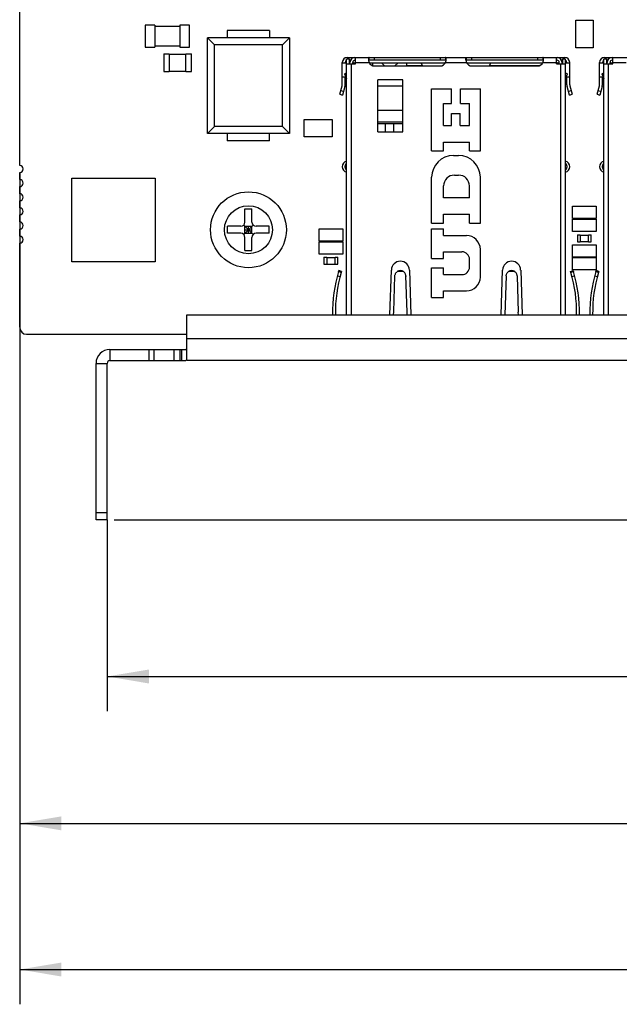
# Model space of a CAD drawing. Header units: millimetres. Extents: x 0 to 559, y 0 to 432.
# Tile 2 of 20: x 143 to 187, y 83 to 154. Entities that reach past the tile are written whole.
import ezdxf
from ezdxf.enums import TextEntityAlignment as Align

# ---------------------------------------------------------------- set-up
doc = ezdxf.new("R2010")
doc.units = ezdxf.units.MM
doc.header["$LTSCALE"] = 30.734
doc.layers.get('0').update_dxf_attribs({"linetype": 'CONTINUOUS'})
doc.layers.add('00_COMPONENTS', color=7, linetype='CONTINUOUS')
doc.layers.add('51__DRAFT_DIMS', color=7, linetype='CONTINUOUS')
doc.styles.get("Standard").update_dxf_attribs({"font": 'simfang.ttf'})
doc.dimstyles.new('DIMSTYLE_1', dxfattribs={"dimtxt": 3, "dimasz": 3, "dimexe": 2.5, "dimexo": 0.5, "dimgap": 0.75, "dimtad": 1, "dimdsep": 46, "dimtxsty": 'STANDARD', "dimblk": '_FILLED', "dimblk1": '_FILLED', "dimblk2": '_FILLED', "dimcen": 0.09, "dimclrt": 3, "dimazin": 2, "dimtp": 0.5, "dimtm": 0.5, "dimtfac": 1, "dimtofl": 0, "dimtmove": 0, "dimatfit": 3, "dimldrblk": '_FILLED', "dimfxl": 1, "dimtolj": 1, "dimarcsym": 0})
doc.dimstyles.new('DIMSTYLE_2', dxfattribs={"dimtxt": 3, "dimasz": 3, "dimexe": 2.5, "dimexo": 0.5, "dimgap": 0.75, "dimtad": 1, "dimdsep": 46, "dimtxsty": 'STANDARD', "dimblk": '_FILLED', "dimblk1": '_FILLED', "dimblk2": '_FILLED', "dimcen": 0.09, "dimclrt": 3, "dimazin": 2, "dimtp": 0.3, "dimtm": 0.3, "dimtfac": 1, "dimtofl": 0, "dimtmove": 0, "dimatfit": 3, "dimldrblk": '_FILLED', "dimfxl": 1, "dimtolj": 1, "dimarcsym": 0})

# ---------------------------------------------------------------- blocks, each defined once
blk = doc.blocks.new('_FILLED')
at = {"color": 0, "linetype": 'BYBLOCK'}
blk.add_solid([(0, 0), (-1, 0.167), (-1, -0.167)], dxfattribs=at)
blk = doc.blocks.new('*D0')
at = {"layer": '51__DRAFT_DIMS', "color": 4}
for p, q in [((143.419, 131.419), (143.419, 83.273)), ((269.725, 129.381), (269.725, 83.273)), ((143.419, 85.773), (206.572, 85.773)), ((269.725, 85.773), (206.572, 85.773))]:
    blk.add_line(p, q, dxfattribs=at)
at = {"layer": '51__DRAFT_DIMS', "color": 4, "xscale": 3, "yscale": 3, "zscale": 3, "rotation": 180}
blk.add_blockref('_FILLED', (143.419, 85.773), dxfattribs=at)
at = {"layer": '51__DRAFT_DIMS', "color": 4, "xscale": 3, "yscale": 3, "zscale": 3}
blk.add_blockref('_FILLED', (269.725, 85.773), dxfattribs=at)
at = {"layer": '51__DRAFT_DIMS', "color": 3}
blk.add_text('126.31', height=3, dxfattribs=at).set_placement((206.572, 86.523), align=Align.CENTER)
blk = doc.blocks.new('*D1')
at = {"layer": '51__DRAFT_DIMS', "color": 4}
for p, q in [((254.569, 180.652), (254.569, 104.328)), ((149.709, 118.094), (149.709, 104.328)), ((149.709, 106.828), (202.139, 106.828)), ((254.569, 106.828), (202.139, 106.828))]:
    blk.add_line(p, q, dxfattribs=at)
at = {"layer": '51__DRAFT_DIMS', "color": 4, "xscale": 3, "yscale": 3, "zscale": 3, "rotation": 180}
blk.add_blockref('_FILLED', (149.709, 106.828), dxfattribs=at)
at = {"layer": '51__DRAFT_DIMS', "color": 4, "xscale": 3, "yscale": 3, "zscale": 3}
blk.add_blockref('_FILLED', (254.569, 106.828), dxfattribs=at)
at = {"layer": '51__DRAFT_DIMS', "color": 3}
blk.add_text('104.86', height=3, dxfattribs=at).set_placement((202.139, 107.578), align=Align.CENTER)
blk = doc.blocks.new('*D2')
at = {"layer": '51__DRAFT_DIMS', "color": 4}
for p, q in [((222.362, 299.069), (305.613, 299.069)), ((303.113, 299.069), (303.113, 208.582)), ((303.113, 118.094), (303.113, 208.582)), ((150.209, 118.094), (305.613, 118.094))]:
    blk.add_line(p, q, dxfattribs=at)
at = {"layer": '51__DRAFT_DIMS', "color": 4, "xscale": 3, "yscale": 3, "zscale": 3}
for p, rotation in [((303.113, 299.069), 90), ((303.113, 118.094), 270)]:
    blk.add_blockref('_FILLED', p, dxfattribs=dict(at, rotation=rotation))
at = {"layer": '51__DRAFT_DIMS', "color": 3}
blk.add_text('180.97', height=3, rotation=90, dxfattribs=at).set_placement((302.363, 208.582), align=Align.CENTER)
blk = doc.blocks.new('*D5')
at = {"layer": '51__DRAFT_DIMS', "color": 4}
for p, q in [((254.569, 176.414), (254.569, 93.775)), ((143.419, 143.048), (143.419, 93.775)), ((143.419, 96.275), (198.994, 96.275)), ((254.569, 96.275), (198.994, 96.275))]:
    blk.add_line(p, q, dxfattribs=at)
at = {"layer": '51__DRAFT_DIMS', "color": 4, "xscale": 3, "yscale": 3, "zscale": 3, "rotation": 180}
blk.add_blockref('_FILLED', (143.419, 96.275), dxfattribs=at)
at = {"layer": '51__DRAFT_DIMS', "color": 4, "xscale": 3, "yscale": 3, "zscale": 3}
blk.add_blockref('_FILLED', (254.569, 96.275), dxfattribs=at)
at = {"layer": '51__DRAFT_DIMS', "color": 3}
blk.add_text('111.15', height=3, dxfattribs=at).set_placement((198.994, 97.025), align=Align.CENTER)

msp = doc.modelspace()

# ---------------------------------------------------------------- linework, layer by layer
at = {"layer": '00_COMPONENTS', "color": 7}
for p, q in [((143.419, 143.548), (143.419, 286.941)), ((152.438, 153.637), (152.438, 152.037)), ((153.138, 153.637), (152.438, 153.637)), ((153.138, 153.637), (153.138, 152.037)), ((154.938, 153.537), (153.138, 153.537)), ((154.938, 153.637), (154.938, 152.037)), ((155.638, 153.637), (154.938, 153.637)), ((155.638, 152.037), (155.638, 153.637)), ((183.419, 153.994), (184.669, 153.994)), ((183.419, 151.994), (183.419, 153.994)), ((184.669, 153.994), (184.669, 151.994)), ((161.395, 153.249), (158.345, 153.249)), ((158.345, 153.249), (158.345, 152.706)), ((161.395, 153.249), (161.395, 152.706)), ((153.138, 152.137), (154.938, 152.137)), ((156.917, 152.706), (157.417, 152.206)), ((162.822, 152.706), (156.917, 152.706)), ((156.917, 145.851), (156.917, 152.706)), ((162.322, 152.206), (157.417, 152.206)), ((157.417, 146.351), (157.417, 152.206)), ((162.822, 152.706), (162.322, 152.206)), ((162.322, 146.351), (162.322, 152.206)), ((162.822, 152.706), (162.822, 145.851)), ((152.438, 152.037), (153.138, 152.037)), ((153.777, 151.557), (153.777, 150.307)), ((153.777, 151.557), (154.177, 151.557)), ((154.177, 151.557), (154.177, 150.307)), ((154.177, 151.537), (155.377, 151.537)), ((154.938, 152.037), (155.638, 152.037)), ((155.377, 150.307), (155.377, 151.557)), ((155.377, 151.557), (155.777, 151.557)), ((155.777, 150.307), (155.777, 151.557)), ((184.669, 151.994), (183.419, 151.994)), ((166.619, 149.346), (166.619, 150.95)), ((166.619, 150.92), (166.919, 150.92)), ((166.819, 150.92), (166.819, 150.95)), ((166.919, 151.21), (167.119, 151.21)), ((166.919, 132.824), (166.919, 151.21)), ((166.919, 150.85), (167.569, 150.85)), ((166.969, 151.3), (182.619, 151.3)), ((167.119, 151.21), (167.119, 150.85)), ((167.203, 151.1), (167.119, 151.1)), ((167.119, 150.92), (167.169, 150.92)), ((167.169, 150.85), (167.169, 150.95)), ((167.369, 150.85), (167.369, 150.95)), ((167.369, 150.92), (167.569, 150.92)), ((167.569, 151.1), (167.519, 151.1)), ((167.569, 150.85), (167.569, 151.3)), ((168.54, 151.1), (168.54, 151.3)), ((174.049, 151.1), (168.54, 151.1)), ((168.552, 150.925), (174.037, 150.925)), ((168.783, 150.725), (168.809, 150.725)), ((168.809, 150.715), (168.809, 150.925)), ((168.944, 150.695), (173.644, 150.695)), ((169.434, 150.925), (169.664, 150.695)), ((170.404, 150.695), (170.634, 150.925)), ((171.259, 150.695), (171.259, 150.925)), ((171.259, 150.725), (172.369, 150.725)), ((172.381, 150.695), (172.294, 150.925)), ((174.049, 151.3), (174.049, 151.1)), ((175.54, 151.1), (175.54, 151.3)), ((181.049, 151.1), (175.54, 151.1)), ((175.552, 150.925), (181.037, 150.925)), ((175.944, 150.695), (180.644, 150.695)), ((177.208, 150.695), (177.294, 150.925)), ((177.219, 150.725), (180.806, 150.725)), ((181.049, 151.3), (181.049, 151.1)), ((182.019, 150.85), (182.019, 151.3)), ((182.069, 151.1), (182.019, 151.1)), ((182.079, 150.925), (182.019, 150.925)), ((182.019, 150.92), (182.219, 150.92)), ((182.019, 150.85), (182.669, 150.85)), ((182.079, 150.92), (182.079, 150.925)), ((182.219, 150.85), (182.219, 150.95)), ((182.469, 151.1), (182.386, 151.1)), ((182.419, 150.85), (182.419, 150.95)), ((182.419, 150.92), (182.469, 150.92)), ((182.469, 151.21), (182.669, 151.21)), ((182.469, 150.85), (182.469, 151.21)), ((182.669, 132.824), (182.669, 151.21)), ((182.669, 150.92), (182.969, 150.92)), ((182.769, 150.92), (182.769, 150.95)), ((182.969, 149.346), (182.969, 150.95)), ((185.119, 149.346), (185.119, 150.95)), ((185.119, 150.92), (185.419, 150.92)), ((185.319, 150.92), (185.319, 150.95)), ((185.419, 151.21), (185.619, 151.21)), ((185.419, 132.824), (185.419, 151.21)), ((185.419, 150.85), (186.069, 150.85)), ((185.469, 151.3), (201.119, 151.3)), ((185.619, 151.21), (185.619, 150.85)), ((185.703, 151.1), (185.619, 151.1)), ((185.619, 150.92), (185.669, 150.92)), ((185.669, 150.85), (185.669, 150.95)), ((185.869, 150.85), (185.869, 150.95)), ((185.869, 150.92), (186.069, 150.92)), ((186.069, 151.1), (186.019, 151.1)), ((186.069, 150.85), (186.069, 151.3)), ((153.777, 150.307), (154.177, 150.307)), ((154.177, 150.327), (155.377, 150.327)), ((155.377, 150.307), (155.777, 150.307)), ((166.919, 150.18), (166.784, 150.125)), ((166.784, 150.125), (166.919, 150.147)), ((166.784, 150.125), (166.919, 149.786)), ((182.805, 150.125), (182.669, 150.18)), ((182.805, 150.125), (182.669, 150.147)), ((182.669, 149.786), (182.805, 150.125)), ((185.419, 150.18), (185.283, 150.125)), ((185.283, 150.125), (185.419, 150.147)), ((185.283, 150.125), (185.419, 149.786)), ((166.619, 149.92), (166.866, 149.92)), ((166.819, 149.346), (166.819, 149.92)), ((169.169, 145.97), (169.169, 149.703)), ((170.969, 145.97), (170.969, 149.703)), ((182.723, 149.92), (182.969, 149.92)), ((182.769, 149.346), (182.769, 149.92)), ((185.119, 149.92), (185.366, 149.92)), ((185.319, 149.346), (185.319, 149.92)), ((166.434, 148.663), (166.608, 149.263)), ((166.434, 148.663), (166.626, 148.608)), ((166.8, 149.207), (166.626, 148.608)), ((173.044, 149.05), (174.464, 149.05)), ((173.044, 144.59), (173.044, 149.05)), ((174.464, 148.005), (174.464, 149.05)), ((175.124, 149.05), (176.544, 149.05)), ((175.124, 148.005), (175.124, 149.05)), ((176.544, 144.59), (176.544, 149.05)), ((182.962, 148.608), (182.789, 149.207)), ((182.962, 148.608), (183.154, 148.663)), ((182.981, 149.263), (183.154, 148.663)), ((184.934, 148.663), (185.107, 149.263)), ((184.934, 148.663), (185.126, 148.608)), ((185.299, 149.207), (185.126, 148.608)), ((173.904, 148.005), (174.464, 148.005)), ((173.904, 146.41), (173.904, 148.005)), ((175.124, 148.005), (175.764, 148.005)), ((175.764, 146.41), (175.764, 148.005)), ((174.464, 147.29), (175.084, 147.29)), ((174.464, 146.41), (174.464, 147.29)), ((175.084, 146.41), (175.084, 147.29)), ((163.886, 146.858), (165.886, 146.858)), ((163.886, 145.608), (163.886, 146.858)), ((165.886, 146.858), (165.886, 145.608)), ((169.169, 146.67), (170.969, 146.67)), ((170.969, 146.536), (169.169, 146.536)), ((169.734, 145.97), (169.734, 146.536)), ((170.334, 145.97), (170.334, 146.536)), ((156.917, 145.851), (157.417, 146.351)), ((162.822, 145.851), (156.917, 145.851)), ((162.322, 146.351), (157.417, 146.351)), ((158.345, 145.851), (158.345, 145.309)), ((161.395, 145.309), (161.395, 145.851)), ((162.322, 146.351), (162.822, 145.851)), ((169.169, 145.97), (170.969, 145.97)), ((173.904, 146.41), (174.464, 146.41)), ((175.084, 146.41), (175.764, 146.41)), ((161.395, 145.309), (158.345, 145.309)), ((165.886, 145.608), (163.886, 145.608)), ((173.904, 145.23), (175.764, 145.23)), ((173.904, 144.59), (173.904, 145.23)), ((175.764, 144.59), (175.764, 145.23)), ((173.044, 144.59), (173.904, 144.59)), ((175.764, 144.59), (176.544, 144.59)), ((174.614, 144.27), (174.974, 144.27)), ((143.419, 142.532), (143.419, 143.04)), ((166.819, 143.41), (166.819, 143.51)), ((182.769, 143.51), (182.769, 143.41)), ((185.319, 143.41), (185.319, 143.51)), ((147.165, 136.629), (147.165, 142.629)), ((147.165, 142.629), (153.165, 142.629)), ((153.165, 142.629), (153.165, 136.629)), ((173.044, 139.41), (173.044, 142.7)), ((174.684, 142.85), (174.984, 142.85)), ((176.544, 139.41), (176.544, 142.7)), ((143.419, 141.516), (143.419, 142.024)), ((173.904, 141.23), (173.904, 142.07)), ((175.764, 141.23), (175.764, 142.07)), ((143.419, 140.5), (143.419, 141.008)), ((175.764, 141.23), (173.904, 141.23)), ((159.62, 140.424), (160.12, 140.424)), ((159.62, 139.474), (159.62, 140.424)), ((160.12, 139.474), (160.12, 140.424)), ((183.169, 140.627), (184.871, 140.627)), ((183.169, 139.738), (183.169, 140.627)), ((184.871, 140.627), (184.871, 139.738)), ((143.419, 139.484), (143.419, 139.992)), ((173.044, 139.41), (173.904, 139.41)), ((173.904, 140.05), (175.764, 140.05)), ((173.904, 139.41), (173.904, 140.05)), ((175.764, 139.41), (175.764, 140.05)), ((175.764, 139.41), (176.544, 139.41)), ((184.871, 139.738), (183.169, 139.738)), ((183.169, 139.695), (184.871, 139.695)), ((183.169, 138.806), (183.169, 139.695)), ((184.871, 139.695), (184.871, 138.806)), ((143.419, 138.468), (143.419, 138.976)), ((159.32, 139.174), (158.37, 139.174)), ((158.37, 138.674), (158.37, 139.174)), ((159.32, 138.674), (158.37, 138.674)), ((159.532, 139.262), (160.207, 138.587)), ((159.532, 138.587), (160.207, 139.262)), ((159.62, 139.174), (160.12, 139.174)), ((159.62, 138.674), (159.62, 139.174)), ((159.62, 138.924), (160.12, 138.924)), ((159.62, 138.674), (160.12, 138.674)), ((159.87, 138.674), (159.87, 139.174)), ((160.12, 138.674), (160.12, 139.174)), ((161.37, 139.174), (160.42, 139.174)), ((161.37, 138.674), (160.42, 138.674)), ((161.37, 138.674), (161.37, 139.174)), ((164.949, 138.996), (166.651, 138.996)), ((164.949, 138.107), (164.949, 138.996)), ((166.651, 138.996), (166.651, 138.107)), ((173.044, 138.99), (173.904, 138.99)), ((173.044, 136.86), (173.044, 138.99)), ((173.904, 138.51), (173.904, 138.99)), ((184.871, 138.806), (183.169, 138.806)), ((143.419, 131.919), (143.419, 137.96)), ((159.62, 137.424), (159.62, 138.374)), ((160.12, 137.424), (160.12, 138.374)), ((166.651, 138.107), (164.949, 138.107)), ((164.949, 138.064), (166.651, 138.064)), ((164.949, 137.175), (164.949, 138.064)), ((166.651, 138.064), (166.651, 137.175)), ((173.904, 138.51), (175.544, 138.51)), ((183.519, 138.568), (183.719, 138.568)), ((183.519, 138.568), (183.519, 138.068)), ((183.519, 138.068), (183.719, 138.068)), ((183.719, 138.568), (183.719, 138.068)), ((183.719, 138.548), (184.319, 138.548)), ((183.719, 138.088), (184.319, 138.088)), ((184.319, 138.568), (184.519, 138.568)), ((184.319, 138.068), (184.319, 138.568)), ((184.319, 138.068), (184.519, 138.068)), ((184.519, 138.068), (184.519, 138.568)), ((159.62, 137.424), (160.12, 137.424)), ((173.904, 137.34), (175.214, 137.34)), ((173.904, 136.86), (173.904, 137.34)), ((176.544, 135.53), (176.544, 137.51)), ((183.169, 137.851), (184.871, 137.851)), ((183.169, 136.962), (183.169, 137.851)), ((184.871, 137.851), (184.871, 136.962)), ((153.165, 136.629), (147.165, 136.629)), ((166.651, 137.175), (164.949, 137.175)), ((165.298, 136.945), (165.498, 136.945)), ((165.298, 136.945), (165.298, 136.445)), ((165.498, 136.945), (165.498, 136.445)), ((165.498, 136.925), (166.098, 136.925)), ((166.098, 136.945), (166.298, 136.945)), ((166.098, 136.445), (166.098, 136.945)), ((166.298, 136.445), (166.298, 136.945)), ((173.044, 136.86), (173.904, 136.86)), ((175.764, 136.25), (175.764, 136.79)), ((184.871, 136.962), (183.169, 136.962)), ((183.169, 136.942), (184.871, 136.942)), ((183.169, 136.053), (183.169, 136.942)), ((184.871, 136.942), (184.871, 136.053)), ((165.298, 136.445), (165.498, 136.445)), ((165.498, 136.465), (166.098, 136.465)), ((166.098, 136.445), (166.298, 136.445)), ((166.354, 135.92), (166.375, 135.989)), ((166.545, 135.861), (166.354, 135.92)), ((166.567, 135.931), (166.375, 135.989)), ((166.567, 135.931), (166.545, 135.861)), ((170.047, 132.824), (170.144, 136.029)), ((171.444, 136.029), (171.542, 132.824)), ((173.044, 136.18), (173.904, 136.18)), ((173.044, 134.05), (173.044, 136.18)), ((173.904, 135.7), (173.904, 136.18)), ((178.047, 132.824), (178.144, 136.029)), ((179.444, 136.029), (179.542, 132.824)), ((183.022, 135.931), (183.213, 135.989)), ((183.043, 135.861), (183.022, 135.931)), ((183.235, 135.92), (183.043, 135.861)), ((184.871, 136.053), (183.169, 136.053)), ((183.213, 135.989), (183.235, 135.92)), ((184.854, 135.92), (184.875, 135.989)), ((185.045, 135.861), (184.854, 135.92)), ((185.066, 135.931), (184.875, 135.989)), ((185.066, 135.931), (185.045, 135.861)), ((166.266, 135.614), (166.459, 135.562)), ((170.315, 133.017), (170.394, 135.614)), ((171.274, 133.004), (171.194, 135.614)), ((171.194, 135.614), (171.196, 135.562)), ((173.904, 135.7), (175.214, 135.7)), ((178.394, 135.614), (178.309, 132.824)), ((179.194, 135.614), (179.274, 133.004)), ((183.13, 135.562), (183.323, 135.614)), ((184.766, 135.614), (184.959, 135.562)), ((173.904, 134.53), (175.544, 134.53)), ((173.904, 134.05), (173.904, 134.53)), ((173.044, 134.05), (173.904, 134.05)), ((170.309, 132.824), (170.315, 133.025)), ((171.28, 132.824), (171.274, 133.009)), ((179.28, 132.824), (179.274, 133.009)), ((155.449, 132.824), (250.049, 132.824)), ((155.449, 129.638), (155.449, 132.824)), ((143.919, 131.419), (155.449, 131.419)), ((149.909, 130.324), (155.449, 130.324)), ((155.049, 130.324), (155.049, 129.524)), ((149.909, 129.524), (155.049, 129.524)), ((155.049, 129.524), (155.091, 129.524)), ((250.049, 129.524), (155.449, 129.524)), ((148.909, 118.094), (148.909, 129.324)), ((149.709, 118.094), (149.709, 129.324)), ((149.709, 118.094), (148.909, 118.094))]:
    msp.add_line(p, q, dxfattribs=at)
at = {"layer": '00_COMPONENTS', "color": 4}
for p, q in [((167.269, 132.824), (167.269, 150.85)), ((167.569, 150.95), (168.539, 150.95)), ((168.944, 151.1), (168.944, 151.3)), ((173.644, 151.3), (173.644, 151.1)), ((174.05, 150.95), (175.539, 150.95)), ((175.944, 151.1), (175.944, 151.3)), ((180.644, 151.3), (180.644, 151.1)), ((181.05, 150.95), (182.019, 150.95)), ((182.319, 150.85), (182.319, 132.824)), ((185.769, 132.824), (185.769, 150.85)), ((186.069, 150.95), (187.039, 150.95)), ((170.969, 149.703), (169.169, 149.703)), ((166.696, 148.848), (166.504, 148.904)), ((169.169, 149.26), (170.969, 149.26)), ((183.085, 148.904), (182.893, 148.848)), ((185.196, 148.848), (185.004, 148.904)), ((170.969, 147.502), (169.169, 147.502)), ((171.025, 135.92), (170.564, 135.92)), ((179.025, 135.92), (178.564, 135.92)), ((155.449, 131.124), (250.049, 131.124)), ((149.909, 130.324), (149.909, 129.524)), ((152.702, 130.324), (152.702, 129.524)), ((153.056, 130.324), (153.056, 129.524)), ((154.52, 129.524), (154.52, 130.324)), ((154.971, 129.524), (154.971, 130.324)), ((148.909, 129.324), (149.709, 129.324)), ((149.709, 118.594), (148.909, 118.594))]:
    msp.add_line(p, q, dxfattribs=at)
at = {"layer": '00_COMPONENTS', "color": 7}
msp.add_circle((159.87, 138.924), 2.725, dxfattribs=at)
at = {"layer": '00_COMPONENTS', "color": 4}
msp.add_circle((159.87, 138.924), 1.725, dxfattribs=at)
at = {"layer": '00_COMPONENTS', "color": 7}
for centre, radius, start, end in [((166.969, 150.95), 0.35, 90, 180), ((166.969, 150.95), 0.15, 109.4741, 180), ((167.519, 150.95), 0.35, 90, 180), ((167.519, 150.95), 0.15, 90, 180), ((169.675, 151.23), 1.17, 186.41887, 187.05563), ((169.792, 151.246), 1.288, 187.09213, 193.29354), ((168.944, 151.145), 0.45, 205.68629, 270), ((173.644, 151.145), 0.45, 270, 334.31371), ((172.788, 151.247), 1.297, 346.72828, 352.8877), ((172.914, 151.23), 1.169, 352.94613, 353.58154), ((176.66, 151.229), 1.155, 186.41656, 187.06195), ((176.801, 151.247), 1.297, 187.11621, 193.27234), ((175.944, 151.145), 0.45, 205.68629, 270), ((180.644, 151.145), 0.45, 270, 334.31371), ((179.788, 151.247), 1.297, 346.72828, 352.88722), ((179.914, 151.23), 1.169, 352.94562, 353.58153), ((182.069, 150.95), 0.35, 0, 90), ((182.069, 150.95), 0.15, 0, 90), ((182.619, 150.95), 0.35, 0, 90), ((182.619, 150.95), 0.15, 0, 70.5259), ((185.469, 150.95), 0.35, 90, 180), ((185.469, 150.95), 0.15, 109.4741, 180), ((186.019, 150.95), 0.35, 90, 180), ((186.019, 150.95), 0.15, 90, 180), ((166.319, 149.346), 0.3, 343.8775, 360), ((166.319, 149.346), 0.5, 343.8775, 360), ((183.269, 149.346), 0.5, 180, 196.1225), ((183.269, 149.346), 0.3, 180, 196.1225), ((184.819, 149.346), 0.3, 343.8775, 360), ((184.819, 149.346), 0.5, 343.8775, 360), ((167.019, 143.458), 0.406, 104.25418, 255.74592), ((167.069, 143.51), 0.25, 126.8699, 180), ((174.614, 142.7), 1.57, 90, 180), ((174.974, 142.7), 1.57, 0, 90), ((182.569, 143.458), 0.406, 284.25418, 75.74592), ((182.519, 143.51), 0.25, 0, 53.1301), ((185.519, 143.458), 0.406, 104.25418, 255.74592), ((185.569, 143.51), 0.25, 126.8699, 180), ((143.419, 143.294), 0.254, 270, 90), ((167.069, 143.41), 0.25, 180, 233.1301), ((182.519, 143.41), 0.25, 306.8699, 360), ((185.569, 143.41), 0.25, 180, 233.1301), ((143.419, 142.278), 0.254, 270, 90), ((174.684, 142.07), 0.78, 90, 180), ((174.984, 142.07), 0.78, 0, 90), ((143.419, 141.262), 0.254, 270, 90), ((143.419, 140.246), 0.254, 270, 90), ((143.419, 139.23), 0.254, 270, 90), ((159.32, 139.474), 0.3, 270, 360), ((160.42, 139.474), 0.3, 180, 270), ((159.32, 138.374), 0.3, 0, 90), ((160.42, 138.374), 0.3, 90, 180), ((143.419, 138.214), 0.254, 270, 90), ((175.544, 137.51), 1, 0, 90), ((175.214, 136.79), 0.55, 0, 90), ((170.794, 136.009), 0.65, 1.75035, 178.24965), ((178.794, 136.009), 0.65, 1.75035, 178.24965), ((175.92, 133.004), 10, 163.05, 181.03015), ((175.92, 133.004), 9.8, 163.05, 181.05118), ((175.214, 136.25), 0.55, 270, 360), ((173.669, 133.004), 9.8, 358.94882, 16.95), ((173.669, 133.004), 10, 358.96985, 16.95), ((194.419, 133.004), 10, 163.05, 181.03015), ((194.419, 133.004), 9.8, 163.05, 181.05118), ((175.544, 135.53), 1, 270, 360), ((143.919, 131.919), 0.5, 179.98595, 269.98594), ((149.909, 129.324), 1, 90, 180), ((155.063, 160.223), 29.899, 269.97333, 270.20679), ((149.909, 129.324), 0.2, 90, 180), ((155.094, 140.182), 10.658, 269.98487, 270.43651)]:
    msp.add_arc(centre, radius, start, end, dxfattribs=at)
for points, knots in [([(168.54, 151.3), (168.537, 151.3), (168.532, 151.298), (168.525, 151.293), (168.519, 151.284), (168.515, 151.272), (168.511, 151.257), (168.507, 151.231), (168.507, 151.21), (168.507, 151.195)], [0, 0, 0, 0, 0.067283, 0.138909, 0.225451, 0.332938, 0.463986, 0.619286, 1, 1, 1, 1]), ([(168.507, 151.195), (168.507, 151.188), (168.507, 151.156), (168.51, 151.124), (168.513, 151.1)], [0, 0, 0, 0, 0.227017, 1, 1, 1, 1]), ([(168.514, 151.087), (168.517, 151.091), (168.525, 151.098), (168.535, 151.1), (168.54, 151.1)], [0, 0, 0, 0, 0.490921, 1, 1, 1, 1]), ([(174.082, 151.195), (174.082, 151.21), (174.081, 151.231), (174.078, 151.257), (174.074, 151.272), (174.07, 151.284), (174.064, 151.293), (174.057, 151.298), (174.051, 151.3), (174.049, 151.3)], [0, 0, 0, 0, 0.380715, 0.536015, 0.667063, 0.77455, 0.861092, 0.932717, 1, 1, 1, 1]), ([(174.049, 151.1), (174.054, 151.1), (174.064, 151.098), (174.072, 151.091), (174.075, 151.087)], [0, 0, 0, 0, 0.509123, 1, 1, 1, 1]), ([(174.076, 151.1), (174.077, 151.108), (174.08, 151.14), (174.082, 151.172), (174.082, 151.195)], [0, 0, 0, 0, 0.271297, 1, 1, 1, 1]), ([(175.507, 151.195), (175.507, 151.21), (175.507, 151.231), (175.511, 151.257), (175.515, 151.272), (175.519, 151.284), (175.525, 151.293), (175.532, 151.298), (175.537, 151.3), (175.54, 151.3)], [0, 0, 0, 0, 0.380717, 0.536011, 0.667057, 0.774556, 0.861099, 0.932713, 1, 1, 1, 1]), ([(175.513, 151.1), (175.512, 151.108), (175.508, 151.14), (175.507, 151.172), (175.507, 151.195)], [0, 0, 0, 0, 0.271294, 1, 1, 1, 1]), ([(175.514, 151.087), (175.517, 151.091), (175.525, 151.098), (175.535, 151.1), (175.54, 151.1)], [0, 0, 0, 0, 0.490928, 1, 1, 1, 1]), ([(181.082, 151.195), (181.082, 151.21), (181.081, 151.231), (181.078, 151.257), (181.074, 151.272), (181.07, 151.284), (181.064, 151.293), (181.057, 151.298), (181.051, 151.3), (181.049, 151.3)], [0, 0, 0, 0, 0.380715, 0.536015, 0.667063, 0.77455, 0.861092, 0.932717, 1, 1, 1, 1]), ([(181.049, 151.1), (181.054, 151.1), (181.064, 151.098), (181.072, 151.091), (181.075, 151.087)], [0, 0, 0, 0, 0.509113, 1, 1, 1, 1]), ([(181.076, 151.1), (181.077, 151.108), (181.08, 151.14), (181.082, 151.172), (181.082, 151.195)], [0, 0, 0, 0, 0.271297, 1, 1, 1, 1]), ([(170.394, 135.614), (170.399, 135.643), (170.413, 135.701), (170.449, 135.783), (170.5, 135.857), (170.542, 135.9), (170.564, 135.92)], [0, 0, 0, 0, 0.248811, 0.498003, 0.748257, 1, 1, 1, 1]), ([(171.025, 135.92), (170.991, 135.942), (170.916, 135.977), (170.794, 135.995), (170.672, 135.977), (170.598, 135.942), (170.564, 135.92)], [0, 0, 0, 0, 0.249069, 0.5, 0.750931, 1, 1, 1, 1]), ([(171.194, 135.614), (171.19, 135.643), (171.176, 135.701), (171.14, 135.783), (171.089, 135.857), (171.047, 135.9), (171.025, 135.92)], [0, 0, 0, 0, 0.248811, 0.498003, 0.748257, 1, 1, 1, 1]), ([(178.394, 135.614), (178.399, 135.643), (178.413, 135.701), (178.449, 135.783), (178.5, 135.857), (178.542, 135.9), (178.564, 135.92)], [0, 0, 0, 0, 0.248811, 0.498003, 0.748257, 1, 1, 1, 1]), ([(179.025, 135.92), (178.991, 135.942), (178.916, 135.977), (178.794, 135.995), (178.672, 135.977), (178.598, 135.942), (178.564, 135.92)], [0, 0, 0, 0, 0.249069, 0.5, 0.750931, 1, 1, 1, 1]), ([(179.194, 135.614), (179.19, 135.643), (179.176, 135.701), (179.14, 135.783), (179.089, 135.857), (179.047, 135.9), (179.025, 135.92)], [0, 0, 0, 0, 0.248811, 0.498003, 0.748257, 1, 1, 1, 1]), ([(155.171, 130.325), (155.215, 130.325), (155.275, 130.325), (155.347, 130.33), (155.385, 130.336), (155.413, 130.345), (155.433, 130.352), (155.446, 130.364), (155.448, 130.375), (155.449, 130.381)], [0, 0, 0, 0, 0.44335, 0.597774, 0.724573, 0.824287, 0.892189, 0.938539, 1, 1, 1, 1]), ([(155.175, 129.525), (155.207, 129.525), (155.27, 129.526), (155.354, 129.535), (155.431, 129.565), (155.447, 129.615), (155.449, 129.638)], [0, 0, 0, 0, 0.294858, 0.569685, 0.786687, 1, 1, 1, 1])]:
    msp.add_open_spline(points, degree=3, knots=knots, dxfattribs=at)

# ---------------------------------------------------------------- dimensions: what is measured, and where the dimension line sits
at = {"layer": '51__DRAFT_DIMS', "color": 4}
dim = msp.add_linear_dim(base=(303.11336, 118.09448), p1=(221.8618, 299.06945), p2=(149.70948, 118.09448), angle=270, dimstyle='DIMSTYLE_1', dxfattribs=at)
dim.commit()
dim.dimension.update_dxf_attribs({"geometry": '*D2', "text_midpoint": (303.11336, 208.66692), "dimtype": 160})
for base, p1, p2, dimstyle, picture, middle in [((254.569, 106.828), (149.709, 118.594), (254.569, 181.152), 'DIMSTYLE_2', '*D1', (202.242, 106.828)), ((254.569, 96.275), (143.419, 143.548), (254.569, 176.914), 'DIMSTYLE_2', '*D5', (199.068, 96.275)), ((269.725, 85.773), (143.419, 131.919), (269.725, 129.881), 'DIMSTYLE_1', '*D0', (206.557, 85.773))]:
    dim = msp.add_linear_dim(base=base, p1=p1, p2=p2, dimstyle=dimstyle, dxfattribs=at)
    dim.commit()
    dim.dimension.update_dxf_attribs({"geometry": picture, "text_midpoint": middle, "dimtype": 160})

doc.saveas('drawing.dxf')
